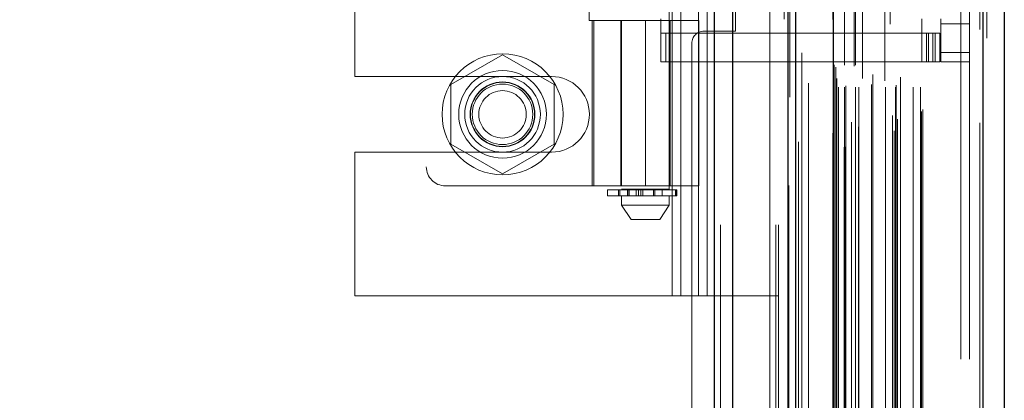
# Model space of a CAD drawing. Header units: inches. Extents: x 0.2 to 10.8, y 0.2 to 8.2.
# Tile 52 of 164: x 1.6721 to 1.8755, y 3.7491 to 3.8277. Entities that reach past the tile are written whole.
import ezdxf

# ---------------------------------------------------------------- set-up
doc = ezdxf.new("R2010")
doc.units = ezdxf.units.IN
doc.header["$MEASUREMENT"] = 0
doc.linetypes.add('HIDDEN', pattern=[0.075, 0.05, -0.025])
doc.layers.add('DIMENSIONS', color=140, linetype='Continuous')
doc.styles.add('SLDTEXTSTYLE0', font='TXT', dxfattribs={"width": 0.7})
doc.dimstyles.new('SLDDIMSTYLE0', dxfattribs={"dimtxt": 0.084961, "dimasz": 0.13, "dimexe": 0, "dimexo": 0.0625, "dimgap": 0.02124, "dimtad": 0, "dimtih": 1, "dimtoh": 1, "dimlfac": 20, "dimrnd": 1e-09, "dimzin": 12, "dimdsep": 46, "dimtxsty": 'SLDTEXTSTYLE0', "dimsah": 1, "dimcen": 0.09, "dimadec": 0, "dimazin": 3, "dimtfac": 1, "dimtofl": 0, "dimtmove": 0, "dimatfit": 3, "dimfxl": 0, "dimfrac": 2, "dimtolj": 1, "dimtzin": 12, "dimarcsym": 0})

# ---------------------------------------------------------------- blocks, each defined once
blk = doc.blocks.new('_D_6')
at = {"layer": 'DIMENSIONS'}
for p, q in [((0.56504, 3.66908), (0.53651, 3.66908)), ((0.53651, 3.66908), (0.53651, 3.53405)), ((0.88819, 3.66908), (0.91672, 3.66908)), ((0.91672, 3.66908), (0.91672, 3.53405)), ((1.04136, 3.66908), (1.09215, 3.66908)), ((1.09215, 3.66908), (1.09215, 3.53505)), ((0.53651, 3.53405), (0.56504, 3.53405)), ((0.91672, 3.53405), (0.88819, 3.53405)), ((1.72411, 3.53505), (0.96715, 3.53505)), ((1.09215, 3.20395), (1.09215, 3.53505)), ((1.72411, 3.20395), (0.96715, 3.20395))]:
    blk.add_line(p, q, dxfattribs=at)
for points in [[(1.09215, 3.53505), (1.07215, 3.40505), (1.11215, 3.40505)], [(1.09215, 3.20395), (1.11215, 3.33395), (1.07215, 3.33395)]]:
    blk.add_solid(points, dxfattribs=at)
at = {"layer": 'DIMENSIONS', "char_height": 0.083333, "attachment_point": 1, "style": 'SLDTEXTSTYLE0'}
for s, insert in [('6.62', (0.60038, 3.79553)), ('168.2', (0.56504, 3.64148))]:
    blk.add_mtext(s, dxfattribs=dict(at, insert=insert))

msp = doc.modelspace()

# ---------------------------------------------------------------- linework, layer by layer
at = {"color": 7, "linetype": 'Continuous', "lineweight": 25}
for p, q in [((1.8155873, 3.085296), (1.8155873, 5.1527937)), ((1.8194057, 3.085296), (1.8194057, 5.1520855)), ((1.8308512, 3.085296), (1.8308512, 5.1467013)), ((1.8324329, 3.085296), (1.8324329, 5.146546)), ((1.8401147, 5.1311235), (1.8401147, 3.1009586)), ((1.8710273, 5.1256728), (1.8710273, 3.1064094)), ((1.8754896, 5.1239057), (1.8754896, 3.1081764))]:
    msp.add_line(p, q, dxfattribs=at)
at = {"color": 7, "linetype": 'HIDDEN', "lineweight": 18}
for p, q in [((1.8155873, 5.1527937), (1.8155873, 3.085296)), ((1.8155873, 5.1527937), (1.8155873, 3.085296)), ((1.8155873, 3.085296), (1.8155873, 5.1527937)), ((1.8168601, 3.085296), (1.8168601, 5.1520855)), ((1.8168601, 3.085296), (1.8168601, 5.1520855)), ((1.8194057, 3.085296), (1.8194057, 5.1520855)), ((1.8283057, 3.085296), (1.8283057, 5.1467013)), ((1.8283057, 3.085296), (1.8283057, 5.1467013)), ((1.8288329, 3.085296), (1.8288329, 5.146546)), ((1.8308512, 3.085296), (1.8308512, 5.1467013)), ((1.8310038, 3.0934764), (1.8310038, 5.1386057)), ((1.84265, 3.0989582), (1.84265, 5.1331239)), ((1.84265, 3.0989582), (1.84265, 5.1331239)), ((1.8394896, 5.1311235), (1.8394896, 3.1009586)), ((1.8423948, 3.1013607), (1.8423948, 5.1307214)), ((1.8427006, 3.1014146), (1.8427006, 5.1306675)), ((1.8439326, 3.1019994), (1.8439326, 5.1300827)), ((1.8329569, 3.1024517), (1.8329569, 5.1296335)), ((1.8433373, 5.1293352), (1.8433373, 3.1027295)), ((1.8300393, 5.1278021), (1.8300393, 3.1042747)), ((1.8400533, 5.1277071), (1.8400533, 3.1043751)), ((1.8400694, 3.1042492), (1.8400694, 5.1278329)), ((1.8403403, 3.1048274), (1.8403403, 5.1272547)), ((1.8403403, 3.1048274), (1.8403403, 5.1272547)), ((1.8453714, 3.1055421), (1.8453714, 5.1265412)), ((1.8518784, 5.1267901), (1.8518784, 3.1052946)), ((1.8527374, 3.1047376), (1.8527374, 5.1273445)), ((1.8439513, 3.1065277), (1.8439513, 5.1255545)), ((1.8523868, 3.1079191), (1.8523868, 5.1241631)), ((1.8534456, 3.1071576), (1.8534456, 5.1249266)), ((1.8704021, 5.1256728), (1.8704021, 3.1064094)), ((1.8704021, 3.1064094), (1.8704021, 5.1256728)), ((1.8710273, 3.1064094), (1.8710273, 5.1256728)), ((1.8718896, 5.1239057), (1.8718896, 3.1081764)), ((1.8350189, 3.1092155), (1.8350189, 5.1228668)), ((1.858397, 3.1087005), (1.858397, 5.1233816)), ((1.8586566, 3.1091389), (1.8586566, 5.1229432)), ((1.830742, 5.1185429), (1.830742, 3.1135406)), ((1.8407429, 3.1142693), (1.8407429, 5.1178129)), ((1.8407429, 3.1142693), (1.8407429, 5.1178129)), ((1.8412487, 3.1137693), (1.8412487, 5.1183129)), ((1.8412487, 3.1137693), (1.8412487, 5.1183129)), ((1.8424929, 5.1183129), (1.8424929, 3.1137693)), ((1.8424929, 3.1137693), (1.8424929, 5.1183129)), ((1.8427429, 3.1140193), (1.8427429, 5.1180629)), ((1.8444929, 5.1180629), (1.8444929, 3.1140193)), ((1.8447429, 3.1137693), (1.8447429, 5.1183129)), ((1.8447429, 5.1183129), (1.8447429, 3.1137693)), ((1.8454468, 3.1137693), (1.8454468, 5.1183129)), ((1.8480259, 3.1143192), (1.8480259, 5.1177719)), ((1.8509491, 3.1137693), (1.8509491, 5.1183129)), ((1.8530161, 3.1137693), (1.8530161, 5.1183129)), ((1.8531434, 3.1141677), (1.8531434, 5.1179162)), ((1.856637, 3.1137693), (1.856637, 5.1183129)), ((1.8581566, 3.1137693), (1.8581566, 5.1183129)), ((1.8581566, 3.1137693), (1.8581566, 5.1183129)), ((1.8408896, 3.1155661), (1.8408896, 5.1165161)), ((1.8483544, 3.1163464), (1.8483544, 5.1157357)), ((1.8483544, 3.1163464), (1.8483544, 5.1157357)), ((1.8540521, 3.1157889), (1.8540521, 5.1162933)), ((1.8403723, 3.118381), (1.8403723, 5.1137011)), ((1.8403723, 3.118381), (1.8403723, 5.1137011)), ((1.8407006, 3.1179172), (1.8407006, 5.114165)), ((1.8407006, 3.1179172), (1.8407006, 5.114165)), ((1.8462213, 5.1155652), (1.8462213, 3.1165003)), ((1.8507879, 5.1150756), (1.8507879, 3.1170073)), ((1.8311769, 5.1117143), (1.8311769, 3.1203763)), ((1.8311769, 5.1116933), (1.8311769, 3.120368)), ((1.8336572, 3.1208353), (1.8336572, 5.1112469)), ((1.8270329, 3.134746), (1.8270329, 5.097296)), ((1.8270329, 3.134746), (1.8270329, 5.097296)), ((1.8270329, 3.134746), (1.8270329, 5.097296)), ((1.8270329, 3.134746), (1.8270329, 5.097296)), ((1.8664896, 3.1575661), (1.8664896, 5.0745161)), ((1.8664896, 3.1575661), (1.8664896, 5.0745161)), ((1.8664896, 5.0745161), (1.8664896, 3.1575661)), ((1.8664896, 5.0745161), (1.8664896, 3.1575661)), ((1.8682896, 3.1575661), (1.8682896, 5.0745161)), ((1.8068829, 3.770646), (1.8068829, 4.461446)), ((1.8068829, 3.770646), (1.8068829, 4.461446)), ((1.8086829, 3.770646), (1.8086829, 4.461446)), ((1.8122829, 3.770646), (1.8122829, 4.461446)), ((1.8140829, 3.770646), (1.8140829, 4.461446)), ((1.8140829, 3.770646), (1.8140829, 4.461446)), ((1.7964392, 3.9403586), (1.7964392, 3.7927208)), ((1.8062817, 3.7927208), (1.8062817, 3.9403586)), ((1.7560848, 3.937083), (1.7560848, 3.7973192)), ((1.7413329, 3.8159585), (1.7413329, 3.9184335)), ((1.8199329, 3.825321), (1.8199329, 3.909071)), ((1.7897282, 3.9068665), (1.7897282, 3.8275358)), ((1.7897282, 3.8275358), (1.8013604, 3.8275358)), ((1.7903368, 3.8275358), (1.7903368, 3.7933822)), ((1.7907124, 3.7933822), (1.7907124, 3.8275358)), ((1.7962423, 3.8275358), (1.7962423, 3.7933822)), ((1.7964167, 3.8275358), (1.7964167, 3.7933822)), ((1.8013604, 3.8275358), (1.8013604, 3.7933822)), ((1.8013604, 3.8275358), (1.812384, 3.8275358)), ((1.8013604, 3.7933822), (1.8013604, 3.8275358)), ((1.80451, 3.8189728), (1.80451, 3.827831)), ((1.8064785, 3.7933822), (1.8064785, 3.8275358)), ((1.812384, 3.7933822), (1.812384, 3.8275358)), ((1.858447, 3.8189728), (1.858447, 3.827831)), ((1.862384, 3.8268468), (1.862384, 3.827831)), ((1.8682896, 3.8268468), (1.862384, 3.8268468)), ((1.862384, 3.8268468), (1.862384, 3.8209413)), ((1.858447, 3.8248783), (1.80451, 3.8248783)), ((1.8055858, 3.8189728), (1.8055858, 3.8248783)), ((1.8134329, 3.825321), (1.8199329, 3.825321)), ((1.858447, 3.8248783), (1.8594313, 3.8248783)), ((1.8594313, 3.8248783), (1.8594313, 3.8189728)), ((1.8594313, 3.8248783), (1.8612029, 3.8248783)), ((1.859798, 3.8189728), (1.859798, 3.8248783)), ((1.8606907, 3.8189728), (1.8606907, 3.8248783)), ((1.8612029, 3.8189728), (1.8612029, 3.8248783)), ((1.8612029, 3.8248783), (1.8621872, 3.8248783)), ((1.8612029, 3.8189728), (1.8612029, 3.8248783)), ((1.8621872, 3.8189728), (1.8621872, 3.8248783)), ((1.8109329, 3.822821), (1.8109329, 3.413871)), ((1.7718329, 3.8204436), (1.7611829, 3.8142948)), ((1.7824829, 3.8142948), (1.7718329, 3.8204436)), ((1.8682896, 3.8209413), (1.862384, 3.8209413)), ((1.862384, 3.8189728), (1.862384, 3.8209413)), ((1.8682896, 3.8209413), (1.862384, 3.8209413)), ((1.858447, 3.8189728), (1.80451, 3.8189728)), ((1.8594313, 3.8189728), (1.858447, 3.8189728)), ((1.8612029, 3.8189728), (1.8594313, 3.8189728)), ((1.8621872, 3.8189728), (1.8612029, 3.8189728)), ((1.8682896, 3.8189728), (1.862384, 3.8189728)), ((1.7413329, 3.8159585), (1.7819579, 3.8159585)), ((1.7611829, 3.8142948), (1.7611829, 3.8019972)), ((1.7824829, 3.8019972), (1.7824829, 3.8142948)), ((1.7611829, 3.8019972), (1.7718329, 3.7958484)), ((1.7718329, 3.7958484), (1.7824829, 3.8019972)), ((1.7413329, 3.770646), (1.7413329, 3.8003335)), ((1.7413329, 3.8003335), (1.7819579, 3.8003335)), ((1.7600218, 3.7933822), (1.8013604, 3.7933822)), ((1.7934864, 3.7925239), (1.8077898, 3.7925239)), ((1.7934864, 3.7925239), (1.7934864, 3.7913428)), ((1.7957582, 3.7925239), (1.7957582, 3.7913428)), ((1.7957799, 3.7925239), (1.7957799, 3.7913428)), ((1.7957799, 3.7913428), (1.7957799, 3.7925239)), ((1.79605, 3.7913428), (1.79605, 3.7925239)), ((1.79605, 3.7925239), (1.79605, 3.7913428)), ((1.8013604, 3.7927208), (1.7964392, 3.7927208)), ((1.7976722, 3.7925239), (1.7976722, 3.7913428)), ((1.7976722, 3.7913428), (1.7976722, 3.7925239)), ((1.7979155, 3.7927208), (1.7979155, 3.7913428)), ((1.7979155, 3.7925239), (1.7979155, 3.7913428)), ((1.797959, 3.7913428), (1.797959, 3.7925239)), ((1.797959, 3.7925239), (1.797959, 3.7913428)), ((1.797964, 3.7913428), (1.797964, 3.7925239)), ((1.7994284, 3.7913428), (1.7994284, 3.7925239)), ((1.7994284, 3.7925239), (1.7994284, 3.7913428)), ((1.7999375, 3.7925239), (1.7999375, 3.7913428)), ((1.7999375, 3.7913428), (1.7999375, 3.7925239)), ((1.8003722, 3.7913428), (1.8003722, 3.7925239)), ((1.8003722, 3.7925239), (1.8003722, 3.7913428)), ((1.8008148, 3.7925239), (1.8008148, 3.7913428)), ((1.8008148, 3.7913428), (1.8008148, 3.7925239)), ((1.812384, 3.7933822), (1.8013604, 3.7933822)), ((1.8062817, 3.7927208), (1.8013604, 3.7927208)), ((1.8030096, 3.7913428), (1.8030096, 3.7925239)), ((1.8030096, 3.7925239), (1.8030096, 3.7913428)), ((1.8032835, 3.7925239), (1.8032835, 3.7913428)), ((1.8032835, 3.7913428), (1.8032835, 3.7925239)), ((1.8048053, 3.7913428), (1.8048053, 3.7927208)), ((1.8075537, 3.7913428), (1.8075537, 3.7925239)), ((1.8075537, 3.7925239), (1.8075537, 3.7913428)), ((1.8077898, 3.7913428), (1.8077898, 3.7925239)), ((1.8077898, 3.7925239), (1.8077898, 3.7913428)), ((1.8077898, 3.7925239), (1.807862, 3.7925239)), ((1.807862, 3.7913428), (1.807862, 3.7925239)), ((1.8077898, 3.7913428), (1.7934864, 3.7913428)), ((1.7964392, 3.7913428), (1.7964392, 3.7893743)), ((1.8062817, 3.7893743), (1.8062817, 3.7913428)), ((1.807862, 3.7913428), (1.8077898, 3.7913428)), ((1.7964392, 3.7893743), (1.8013604, 3.7893743)), ((1.7964392, 3.7893743), (1.7984077, 3.7864216)), ((1.8013604, 3.7893743), (1.8062817, 3.7893743)), ((1.8043132, 3.7864216), (1.8062817, 3.7893743)), ((1.7984077, 3.7864216), (1.8013604, 3.7864216)), ((1.8013604, 3.7864216), (1.8043132, 3.7864216)), ((1.8068829, 3.770646), (1.7413329, 3.770646)), ((1.8086829, 3.770646), (1.8068829, 3.770646)), ((1.8140829, 3.770646), (1.8086829, 3.770646)), ((1.8288329, 3.770646), (1.8140829, 3.770646))]:
    msp.add_line(p, q, dxfattribs=at)
at = {"color": 7, "linetype": 'HIDDEN', "lineweight": 18, "flags": 128}
for points in [[(1.8288994, 5.13864), (1.8288992, 4.1241249), (1.8288994, 3.0934423)], [(1.8288994, 5.1386397), (1.8288992, 4.105419), (1.8288994, 3.0934402)], [(1.8300393, 5.1278155), (1.8300392, 4.1573942), (1.8300393, 3.1042679)], [(1.830742, 5.1185418), (1.8307415, 4.0947933), (1.830742, 3.1135509)], [(1.8350116, 3.1145633), (1.8350117, 4.1079463), (1.8350116, 5.117518)]]:
    msp.add_lwpolyline(points, dxfattribs=at)
at = {"color": 7, "linetype": 'HIDDEN', "lineweight": 18}
for radius in [0.0125, 0.0090551, 0.0078125, 0.0066929, 0.006625, 0.00625, 0.0048975]:
    msp.add_circle((1.7718329, 3.808146), radius, dxfattribs=at)
for centre, radius, start, end in [((1.8134329, 3.822821), 0.0025, 90, 180), ((1.7819579, 3.808146), 0.0078125, 270, 90), ((1.7600218, 3.7973192), 0.003937, 180, 270)]:
    msp.add_arc(centre, radius, start, end, dxfattribs=at)

# ---------------------------------------------------------------- dimensions: what is measured, and where the dimension line sits
at = {"layer": 'DIMENSIONS'}
dim = msp.add_linear_dim(base=(1.0921473, 3.535046), p1=(1.7741079, 3.203946), p2=(1.7741079, 3.535046), angle=90, dimstyle='SLDDIMSTYLE0', dxfattribs=at)
dim.commit()
dim.dimension.update_dxf_attribs({"geometry": '_D_6', "text_midpoint": (1.0921473, 3.669085), "dimtype": 160})

doc.saveas('drawing.dxf')
